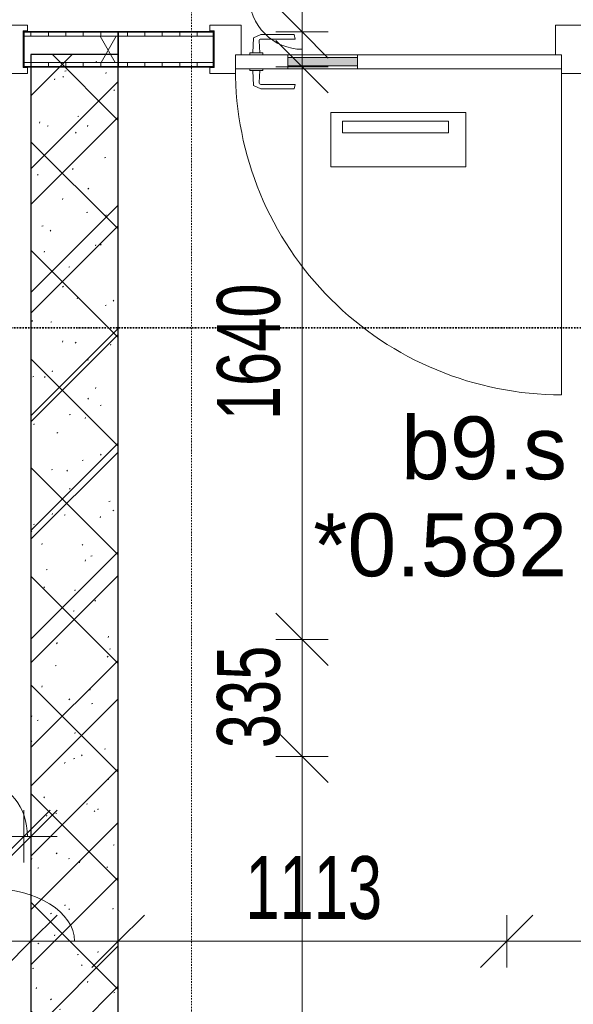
# Model space of a CAD drawing. Header units: millimetres. Extents: x -80560 to 110805, y -11020 to 52719.
# Tile 38 of 152: x 53788 to 55373, y 15365 to 18185. Entities that reach past the tile are written whole.
import ezdxf

# ---------------------------------------------------------------- set-up
doc = ezdxf.new("R2010")
doc.units = ezdxf.units.MM
doc.linetypes.add('DASHDOT2', pattern=[8, 4, -2, 0, -2])
for name, color, linetype, lineweight in [('A-ANNO-DIMS', 211, 'Continuous', 9), ('A-ANNO-DIMS-100', 211, 'Continuous', 9), ('A-DETL-GENF', 92, 'Continuous', 18), ('A-DOOR', 31, 'Continuous', 18), ('A-GLAZ', 151, 'Continuous', 18), ('A-GLAZ-IDEN', 152, 'Continuous', 18), ('A-WALL', 113, 'Continuous', 35), ('A-WALL-PATT', 111, 'Continuous', 35), ('G-ANNO-SYMB', 111, 'Continuous', 9), ('I-WALL', 2, 'Continuous', 18)]:
    doc.layers.add(name, color=color, linetype=linetype, lineweight=lineweight)
doc.styles.add('Arial', font='arial.ttf', dxfattribs={"height": 180})
doc.styles.add('Arial_6', font='arial.ttf', dxfattribs={"width": 0.7, "height": 180})
doc.dimstyles.new('n3o_1_8', dxfattribs={"dimscale": 304.8, "dimtxt": 183.646692, "dimasz": 0.492126, "dimexe": 0.246063, "dimexo": 0.0625, "dimgap": 0.032808, "dimtad": 1, "dimdec": 0, "dimdsep": 46, "dimtxsty": 'Arial_6', "dimblk1": 'OBLIQUE', "dimblk2": 'OBLIQUE', "dimsah": 1, "dimcen": 0.09, "dimdle": 0.246063, "dimazin": 0, "dimtfac": 1, "dimtdec": 4, "dimtix": 1, "dimtmove": 0, "dimatfit": 3, "dimfxl": 0.246063, "dimfxlon": 1, "dimtvp": 1, "dimtolj": 1, "dimtzin": 0, "dimarcsym": 2})
doc.dimstyles.new('n3o_1_8_2', dxfattribs={"dimscale": 304.8, "dimtxt": 183.646692, "dimasz": 0.492126, "dimexe": 0.246063, "dimexo": 0.0625, "dimgap": 0.032808, "dimtad": 1, "dimdec": 0, "dimdsep": 46, "dimtxsty": 'Arial_6', "dimblk1": 'OBLIQUE', "dimblk2": 'OBLIQUE', "dimsah": 1, "dimcen": 0.09, "dimdle": 0.246063, "dimazin": 0, "dimtfac": 1, "dimtdec": 4, "dimtix": 1, "dimtmove": 1, "dimatfit": 3, "dimfxl": 0.246063, "dimfxlon": 1, "dimtvp": 1, "dimtolj": 1, "dimtzin": 0, "dimarcsym": 2})
doc.dimstyles.new('n3o_1_8_3', dxfattribs={"dimscale": 304.8, "dimtxt": 183.646692, "dimasz": 0.492126, "dimexe": 0.246063, "dimexo": 0.0625, "dimgap": 0.032808, "dimtad": 1, "dimdec": 0, "dimdsep": 46, "dimtxsty": 'Arial_6', "dimblk1": 'OBLIQUE', "dimblk2": 'OBLIQUE', "dimsah": 1, "dimcen": 0.09, "dimdle": 0.246063, "dimazin": 0, "dimtfac": 1, "dimtdec": 4, "dimtix": 1, "dimtmove": 0, "dimatfit": 3, "dimfxl": 0.246063, "dimfxlon": 1, "dimtvp": 1, "dimtolj": 1, "dimtzin": 0, "dimarcsym": 2})
pattern_1 = [(90, (52519.82, 18050), (-50, -2e-13), [])]
pattern_2 = [(60, (24894.82, 0), (-274.963, 158.75), []), (120, (24894.82, 0), (-274.963, -158.75), [])]
pattern_3 = [(90, (55346.07, 18050), (-50, -2e-13), [])]

# ---------------------------------------------------------------- blocks, each defined once
blk = doc.blocks.new('19112_SW_LeonardoCollege_R2020_rvt-1-DO_00 begane grond')
at = {"layer": 'A-WALL-PATT', "lineweight": 5}
h = blk.add_hatch(dxfattribs=at)
h.set_pattern_fill('FP_207', color=250, angle=45, style=0, pattern_type=2)
h.set_pattern_definition([(135, (29175, 14167.5), (-155.563, -155.563), []), (225, (29175, 14167.5), (155.563, -155.563), [])])
h.paths.add_polyline_path([(29175, 10250), (29175, 18085), (28925, 18085), (28925, 10250), (29028.292405, 10250)], flags=0)
at = {"layer": 'I-WALL', "color": 10, "lineweight": 25}
for p, q in [((28925, 18085), (28925, 10250)), ((29175, 18085), (28925, 18085)), ((29175, 10250), (29175, 18085))]:
    blk.add_line(p, q, dxfattribs=at)
blk = doc.blocks.new('95251-Leonardo College Leiden_rvt-1-DO_00 begane grond')
at = {"layer": 'A-WALL-PATT', "lineweight": 9}
h = blk.add_hatch(dxfattribs=at)
h.set_pattern_fill('FP_251', color=55, style=0, pattern_type=2)
h.set_pattern_definition([(45, (0, 0), (-176.7767, 176.7767), []), (17, (0, 0), (51.37877, 156.87645), [3.353, -159.647, 3.353, -88.647, -134]), (17, (0, 0), (51.37877, 156.87645), [-255, 3.353, -130.647]), (48, (0, 0), (-36.014, 160.26226), [3.353, -158.647, 3.353, -160.647, -132]), (48, (0, 0), (-36.014, 160.26226), [-326, 3.353, -128.647]), (71, (0, 0), (-94.825, 133.12483), [3.353, -156.647, 3.353, -87.247, -131]), (71, (0, 0), (-94.825, 133.12483), [-250.6, 3.353, -127.647])])
h.paths.add_polyline_path([(29050, 14312.5), (29170, 14312.5), (29170, 14362.5), (29175, 14362.5), (29175, 18085), (28925, 18085), (28925, 14362.5), (28930, 14362.5), (28930, 14312.5), (29028.3, 14312.5)], flags=0)
at = {"layer": 'A-WALL', "color": 170, "lineweight": 5}
for p, q in [((28925, 18085), (28925, 14362.5)), ((29175, 18085), (28925, 18085)), ((29175, 14362.5), (29175, 18085))]:
    blk.add_line(p, q, dxfattribs=at)
blk = doc.blocks.new('32_n3o_deur_enkel met zijlicht - 90x139_17_K_980_2410x2555_deur volglas_60 min_zs_noodtrap-34330677-DO_00 begane grond')
at = {"layer": 'A-GLAZ'}
for p, q in [((-1212.5, 69.5), (-1277.5, 69.5)), ((-1277.5, 69.5), (-1277.5, 52.5)), ((-1212.5, 39.5), (-1212.5, 69.5)), ((-1212.5, 69.5), (-107.5, 69.5)), ((-67.5, 69.5), (-107.5, 69.5)), ((-107.5, 69.5), (-107.5, 39.5)), ((-67.5, 55.5), (-67.5, 69.5)), ((1277.5, 69.5), (1212.5, 69.5)), ((1212.5, 69.5), (1212.5, 55.5)), ((1277.5, 52.5), (1277.5, 69.5)), ((-1277.5, 52.5), (-1265.5, 52.5)), ((-1265.5, 52.5), (-1265.5, -52.5)), ((1265.5, -52.5), (1265.5, 52.5)), ((1265.5, 52.5), (1277.5, 52.5)), ((-1187.5, -69.5), (-1187.5, 15.5)), ((-132.5, 15.5), (-132.5, -69.5)), ((-42.5, -69.5), (-42.5, 15.5)), ((1187.5, 15.5), (1187.5, -69.5)), ((-1265.5, -52.5), (-1277.5, -52.5)), ((-1277.5, -52.5), (-1277.5, -69.5)), ((1277.5, -52.5), (1265.5, -52.5)), ((1277.5, -69.5), (1277.5, -52.5)), ((-1277.5, -69.5), (-1187.5, -69.5)), ((-132.5, -69.5), (-1187.5, -69.5)), ((-132.5, -69.5), (-42.5, -69.5)), ((1187.5, -69.5), (1277.5, -69.5))]:
    blk.add_line(p, q, dxfattribs=at)
blk = doc.blocks.new('32_n3o_deur_enkel - 90x139_17_K_930_2410x1080_deur vv glasstrook_Deur_ extra kierdichting en valdorpel-34136963-DO_00 begane grond')
at = {"layer": 'A-GLAZ'}
for p, q in [((-540, 69.5), (-450, 69.5)), ((-540, 52.5), (-540, 69.5)), ((-450, 69.5), (-450, -15.5)), ((450, 69.5), (540, 69.5)), ((450, -15.5), (450, 69.5)), ((540, 69.5), (540, 52.5)), ((-528, 52.5), (-540, 52.5)), ((-528, -52.5), (-528, 52.5)), ((528, 52.5), (528, -52.5)), ((540, 52.5), (528, 52.5)), ((-540, -52.5), (-528, -52.5)), ((-540, -69.5), (-540, -52.5)), ((-467, -55.5), (-467, -69.5)), ((467, -69.5), (467, -55.5)), ((528, -52.5), (540, -52.5)), ((540, -52.5), (540, -69.5)), ((-467, -69.5), (-540, -69.5)), ((540, -69.5), (467, -69.5))]:
    blk.add_line(p, q, dxfattribs=at)
blk = doc.blocks.new('30_n3o_deur_glasstrook - 40mm_draai_LS-32855232-DO_00 begane grond')
at = {"layer": 'A-DOOR'}
blk.add_hatch(color=256, dxfattribs=at).paths.add_polyline_path([(-584, -32), (-584, -8), (-784, -8), (-784, -32)], flags=0)
for p, q in [((-584, 0), (0, 0)), ((0, 0), (0, -40)), ((-934, 0), (-784, 0)), ((-934, -40), (-934, 0)), ((-784, 0), (-784, -40)), ((-584, 0), (-784, 0)), ((-784, -8), (-584, -8)), ((-784, -32), (-784, -8)), ((-584, -40), (-584, 0)), ((-584, -8), (-584, -32)), ((-784, -40), (-934, -40)), ((-584, -32), (-784, -32)), ((-784, -40), (-584, -40)), ((0, -40), (-584, -40)), ((-273.9, -165), (-660.1, -165)), ((-660.1, -165), (-660.1, -320.7)), ((-273.9, -320.7), (-273.9, -165)), ((-323.9, -190), (-626.8, -190)), ((-626.8, -190), (-626.8, -223.3)), ((-323.9, -223.3), (-323.9, -190)), ((-626.8, -223.3), (-323.9, -223.3)), ((-660.1, -320.7), (-273.9, -320.7))]:
    blk.add_line(p, q, dxfattribs=at)
blk = doc.blocks.new('30_n3o_beslag_deurkruk_met_schild - std-887349-DO_00 begane grond')
at = {"layer": 'A-DOOR'}
for p, q in [((-7.8, 48.4), (12.7, 58)), ((12.7, 58), (108, 58)), ((108, 58), (111, 45)), ((-10, 5), (-7.8, 48.4)), ((8.3, 39.7), (10, 5)), ((111, 45), (13.3, 45)), ((18.5, 5), (-18.5, 5)), ((-18.5, 5), (-18.5, 0)), ((18.5, 0), (18.5, 5))]:
    blk.add_line(p, q, dxfattribs=at)
at = {"layer": 'A-DOOR', "flags": 128}
blk.add_lwpolyline([(13.3, 45), (11.3, 44.6), (9.6, 43.4), (8.6, 41.7), (8.3, 39.7)], dxfattribs=at)
blk = doc.blocks.new('30_n3o_beslag_deurkruk_met_schild - std-V111-DO_00 begane grond')
at = {"layer": 'A-DOOR'}
for p, q in [((-18.5, 0), (-18.5, -5)), ((18.5, -5), (18.5, 0)), ((-18.5, -5), (18.5, -5)), ((-7.8, -48.4), (-10, -5)), ((10, -5), (8.3, -39.7)), ((12.7, -58), (-7.8, -48.4)), ((13.3, -45), (111, -45)), ((111, -45), (108, -58)), ((108, -58), (12.7, -58))]:
    blk.add_line(p, q, dxfattribs=at)
at = {"layer": 'A-DOOR', "flags": 128}
blk.add_lwpolyline([(8.3, -39.7), (8.6, -41.7), (9.6, -43.4), (11.3, -44.6), (13.3, -45)], dxfattribs=at)
blk = doc.blocks.new('00_n3o_symbool_swingangle - std-31742705-DO_00 begane grond')
at = {"layer": 'A-DOOR'}
blk.add_line((-415, 0), (-415, 934), dxfattribs=at)
blk.add_arc((-415, 0), 934, 360, 90, dxfattribs=at)
blk = doc.blocks.new('01_n3o_symbool_lijn_met_tekst - brandwerend_B60-31157474-DO_00 begane grond')
at = {"layer": 'A-DETL-GENF', "color": 3, "linetype": 'DASHDOT2'}
blk.add_line((0, 0), (8362.5, 0), dxfattribs=at)
blk = doc.blocks.new('DIMBLOCK160-DO_00 begane grond')
at = {"layer": 'A-ANNO-DIMS-100'}
for p, q in [((51219.8, 15545.7), (51294.8, 15620.7)), ((51219.8, 15620.7), (51219.8, 15470.7)), ((51219.8, 15545.7), (51219.8, 15620.7)), ((53819.8, 15545.7), (53894.8, 15620.7)), ((53819.8, 15620.7), (53819.8, 15470.7)), ((53819.8, 15545.7), (53819.8, 15620.7)), ((51219.8, 15545.7), (51144.8, 15470.7)), ((51219.8, 15545.7), (53819.8, 15545.7)), ((53819.8, 15545.7), (53744.8, 15470.7))]:
    blk.add_line(p, q, dxfattribs=at)
at = {"layer": 'A-ANNO-DIMS-100', "color": 0, "insert": (52327.7, 15789.4), "char_height": 180, "width": 461.094, "attachment_point": 1, "line_spacing_factor": 0.941778, "style": 'Arial_6'}
blk.add_mtext('2600', dxfattribs=at)
blk = doc.blocks.new('_Oblique')
at = {"color": 0, "linetype": 'ByBlock', "lineweight": -2}
blk.add_line((-0.5, -0.5), (0.5, 0.5), dxfattribs=at)
blk = doc.blocks.new('DIMBLOCK161-DO_00 begane grond')
at = {"layer": 'A-ANNO-DIMS-100'}
for p, q in [((53819.8, 15545.7), (53894.8, 15620.7)), ((53819.8, 15620.7), (53819.8, 15470.7)), ((53819.8, 15545.7), (53819.8, 15620.7)), ((54069.8, 15545.7), (54144.8, 15620.7)), ((54069.8, 15620.7), (54069.8, 15470.7)), ((54069.8, 15545.7), (54069.8, 15620.7)), ((53819.8, 15545.7), (53744.8, 15470.7)), ((53819.8, 15545.7), (54069.8, 15545.7)), ((54069.8, 15545.7), (53994.8, 15470.7))]:
    blk.add_line(p, q, dxfattribs=at)
blk.add_ellipse((53701.4, 15545.7), major_axis=(243.4, 0), ratio=0.621497, start_param=0, end_param=1.570796, dxfattribs=at)
at = {"layer": 'A-ANNO-DIMS-100', "color": 0, "insert": (53413.2, 15789.4), "char_height": 180, "width": 345.821, "attachment_point": 1, "line_spacing_factor": 0.941778, "style": 'Arial_6'}
blk.add_mtext('250', dxfattribs=at)
blk = doc.blocks.new('DIMBLOCK162-DO_00 begane grond')
at = {"layer": 'A-ANNO-DIMS-100'}
for p, q in [((54069.8, 15545.7), (54144.8, 15620.7)), ((54069.8, 15620.7), (54069.8, 15470.7)), ((54069.8, 15545.7), (54069.8, 15620.7)), ((55182.3, 15545.7), (55257.3, 15620.7)), ((55182.3, 15470.7), (55182.3, 15620.7)), ((54069.8, 15545.7), (53994.8, 15470.7)), ((54069.8, 15545.7), (55182.3, 15545.7)), ((55182.3, 15545.7), (55107.3, 15470.7)), ((55182.3, 15545.7), (55182.3, 15470.7))]:
    blk.add_line(p, q, dxfattribs=at)
at = {"layer": 'A-ANNO-DIMS-100', "color": 0, "insert": (54433.9, 15789.4), "char_height": 180, "width": 461.094, "attachment_point": 1, "line_spacing_factor": 0.941778, "style": 'Arial_6'}
blk.add_mtext('1113', dxfattribs=at)
blk = doc.blocks.new('DIMBLOCK163-DO_00 begane grond')
at = {"layer": 'A-ANNO-DIMS-100'}
for p, q in [((55182.3, 15545.7), (55257.3, 15620.7)), ((55182.3, 15470.7), (55182.3, 15620.7)), ((56382.3, 15545.7), (56457.3, 15620.7)), ((56382.3, 15470.7), (56382.3, 15620.7)), ((55182.3, 15545.7), (55107.3, 15470.7)), ((55182.3, 15545.7), (56382.3, 15545.7)), ((55182.3, 15545.7), (55182.3, 15470.7)), ((56382.3, 15545.7), (56307.3, 15470.7)), ((56382.3, 15545.7), (56382.3, 15470.7))]:
    blk.add_line(p, q, dxfattribs=at)
at = {"layer": 'A-ANNO-DIMS-100', "color": 0, "insert": (55590.2, 15789.4), "char_height": 180, "width": 461.094, "attachment_point": 1, "line_spacing_factor": 0.941778, "style": 'Arial_6'}
blk.add_mtext('1200', dxfattribs=at)
blk = doc.blocks.new('DIMBLOCK231-DO_00 begane grond')
at = {"layer": 'A-ANNO-DIMS-100'}
for p, q in [((54596.5, 18150), (54521.5, 18225)), ((54596.5, 18225), (54596.5, 18050)), ((54671.5, 18150), (54521.5, 18150)), ((54596.5, 18150), (54671.5, 18075)), ((54596.5, 18150), (54671.5, 18150)), ((54596.5, 18050), (54521.5, 18125)), ((54671.5, 18050), (54521.5, 18050)), ((54596.5, 18050), (54671.5, 17975)), ((54596.5, 18050), (54671.5, 18050))]:
    blk.add_line(p, q, dxfattribs=at)
blk.add_ellipse((54596.5, 18253.2), major_axis=(0, 153.2), ratio=0.98739, start_param=1.570796, end_param=3.141593, dxfattribs=at)
at = {"layer": 'A-ANNO-DIMS-100', "color": 0, "insert": (54352.8, 18253.2), "char_height": 180, "width": 345.821, "attachment_point": 1, "rotation": 90, "line_spacing_factor": 0.941778, "style": 'Arial_6'}
blk.add_mtext('100', dxfattribs=at)
blk = doc.blocks.new('DIMBLOCK232-DO_00 begane grond')
at = {"layer": 'A-ANNO-DIMS-100'}
for p, q in [((54596.5, 18050), (54521.5, 18125)), ((54671.5, 18050), (54521.5, 18050)), ((54596.5, 18050), (54596.5, 16410)), ((54596.5, 18050), (54671.5, 17975)), ((54596.5, 18050), (54671.5, 18050)), ((54596.5, 16410), (54521.5, 16485)), ((54671.5, 16410), (54521.5, 16410)), ((54596.5, 16410), (54671.5, 16335)), ((54596.5, 16410), (54671.5, 16410))]:
    blk.add_line(p, q, dxfattribs=at)
at = {"layer": 'A-ANNO-DIMS-100', "color": 0, "insert": (54352.8, 17037.9), "char_height": 180, "width": 461.094, "attachment_point": 1, "rotation": 90, "line_spacing_factor": 0.941778, "style": 'Arial_6'}
blk.add_mtext('1640', dxfattribs=at)
blk = doc.blocks.new('DIMBLOCK233-DO_00 begane grond')
at = {"layer": 'A-ANNO-DIMS-100'}
for p, q in [((54596.5, 16410), (54521.5, 16485)), ((54671.5, 16410), (54521.5, 16410)), ((54596.5, 16410), (54596.5, 16075)), ((54596.5, 16410), (54671.5, 16335)), ((54596.5, 16410), (54671.5, 16410)), ((54596.5, 16075), (54521.5, 16150)), ((54671.5, 16075), (54521.5, 16075)), ((54596.5, 16075), (54671.5, 16000)), ((54596.5, 16075), (54671.5, 16075))]:
    blk.add_line(p, q, dxfattribs=at)
at = {"layer": 'A-ANNO-DIMS-100', "color": 0, "insert": (54352.8, 16098.4), "char_height": 180, "width": 345.821, "attachment_point": 1, "rotation": 90, "line_spacing_factor": 0.941778, "style": 'Arial_6'}
blk.add_mtext('335', dxfattribs=at)
blk = doc.blocks.new('DIMBLOCK234-DO_00 begane grond')
at = {"layer": 'A-ANNO-DIMS-100'}
for p, q in [((54596.5, 16075), (54521.5, 16150)), ((54671.5, 16075), (54521.5, 16075)), ((54596.5, 16075), (54596.5, 10175)), ((54596.5, 16075), (54671.5, 16000)), ((54596.5, 16075), (54671.5, 16075)), ((54596.5, 10250), (54521.5, 10325)), ((54671.5, 10250), (54521.5, 10250)), ((54596.5, 10250), (54671.5, 10175)), ((54596.5, 10250), (54671.5, 10250))]:
    blk.add_line(p, q, dxfattribs=at)
at = {"layer": 'A-ANNO-DIMS-100', "color": 0, "insert": (54352.8, 12970.4), "char_height": 180, "width": 461.094, "attachment_point": 1, "rotation": 90, "line_spacing_factor": 0.941778, "style": 'Arial_6'}
blk.add_mtext('5825', dxfattribs=at)
blk = doc.blocks.new('DIMBLOCK435-DO_00 begane grond')
at = {"layer": 'A-ANNO-DIMS-100'}
for p, q in [((51264.8, 15845.7), (51339.8, 15920.7)), ((51264.8, 15920.7), (51264.8, 15770.7)), ((51264.8, 15845.7), (51264.8, 15920.7)), ((53799.8, 15845.7), (53874.8, 15920.7)), ((53799.8, 15920.7), (53799.8, 15770.7)), ((53799.8, 15845.7), (53799.8, 15920.7)), ((51264.8, 15845.7), (51189.8, 15770.7)), ((51264.8, 15845.7), (53799.8, 15845.7)), ((53799.8, 15845.7), (53724.8, 15770.7))]:
    blk.add_line(p, q, dxfattribs=at)
at = {"layer": 'A-ANNO-DIMS-100', "color": 0, "insert": (52340.2, 16089.4), "char_height": 180, "width": 461.094, "attachment_point": 1, "line_spacing_factor": 0.941778, "style": 'Arial_6'}
blk.add_mtext('2535', dxfattribs=at)
blk = doc.blocks.new('DIMBLOCK436-DO_00 begane grond')
at = {"layer": 'A-ANNO-DIMS-100'}
for p, q in [((53799.8, 15845.7), (53874.8, 15920.7)), ((53799.8, 15920.7), (53799.8, 15770.7)), ((53799.8, 15845.7), (53799.8, 15920.7)), ((53819.8, 15845.7), (53894.8, 15920.7)), ((53819.8, 15920.7), (53819.8, 15770.7)), ((53819.8, 15845.7), (53819.8, 15920.7)), ((53799.8, 15845.7), (53724.8, 15770.7)), ((53819.8, 15845.7), (53744.8, 15770.7)), ((53799.8, 15845.7), (53894.8, 15845.7))]:
    blk.add_line(p, q, dxfattribs=at)
blk.add_ellipse((53690.2, 15845.7), major_axis=(0, 151.3), ratio=0.790628, start_param=4.712389, end_param=6.283185, dxfattribs=at)
at = {"layer": 'A-ANNO-DIMS-100', "color": 0, "insert": (53498.1, 16089.4), "char_height": 180, "width": 230.547, "attachment_point": 1, "line_spacing_factor": 0.941778, "style": 'Arial_6'}
blk.add_mtext('20', dxfattribs=at)

msp = doc.modelspace()

# ---------------------------------------------------------------- hatches: boundary and pattern name
at = {"layer": 'A-WALL-PATT', "lineweight": 18}
h = msp.add_hatch(dxfattribs=at)
h.set_pattern_fill('FP_108', color=256, angle=90, style=0, pattern_type=2)
h.set_pattern_definition(pattern_1)
h.paths.add_polyline_path([(54069.8, 18137.5), (54069.8, 18150), (53799.8, 18150), (53799.8, 18137.5)], flags=0)
h.paths.add_polyline_path([(51264.8, 18137.5), (51264.8, 18150), (50969.8, 18150), (50969.8, 18137.5)], flags=0)
h = msp.add_hatch(dxfattribs=at)
h.set_pattern_fill('FP_2', color=256, style=0, pattern_type=2)
h.set_pattern_definition(pattern_2)
h.paths.add_polyline_path([(54069.8, 18062.5), (54069.8, 18137.5), (53799.8, 18137.5), (53799.8, 18062.5)], flags=0)
h.paths.add_polyline_path([(50969.8, 18062.5), (51264.8, 18062.5), (51264.8, 18137.5), (50969.8, 18137.5)], flags=0)
h = msp.add_hatch(dxfattribs=at)
h.set_pattern_fill('FP_121', color=256, angle=90, style=0, pattern_type=2)
h.set_pattern_definition(pattern_3)
h.paths.add_polyline_path([(55402.3, 18137.5), (55542.3, 18137.5), (55542.3, 18150), (55402.3, 18150)], flags=0)
h.paths.add_polyline_path([(56692.3, 18137.5), (56742.3, 18137.5), (56742.3, 18150), (56602.3, 18150), (56602.3, 18137.5), (56647.3, 18137.5)], flags=0)
h.paths.add_polyline_path([(54342.3, 18137.5), (54342.3, 18150), (54069.8, 18150), (54069.8, 18137.5), (54216.8, 18137.5)], flags=0)
h = msp.add_hatch(dxfattribs=at)
h.set_pattern_fill('FP_2', color=256, style=0, pattern_type=2)
h.set_pattern_definition(pattern_2)
h.paths.add_polyline_path([(56622.3, 18062.5), (56647.3, 18062.5), (56647.3, 18137.5), (56602.3, 18137.5), (56602.3, 18062.5)], flags=0)
h.paths.add_polyline_path([(55509.8, 18062.5), (55542.3, 18062.5), (55542.3, 18137.5), (55402.3, 18137.5), (55402.3, 18062.5), (55497.3, 18062.5)], flags=0)
h.paths.add_polyline_path([(54216.8, 18062.5), (54342.3, 18062.5), (54342.3, 18137.5), (54069.8, 18137.5), (54069.8, 18062.5)], flags=0)
h = msp.add_hatch(dxfattribs=at)
h.set_pattern_fill('FP_108', color=256, angle=90, style=0, pattern_type=2)
h.set_pattern_definition(pattern_1)
h.paths.add_polyline_path([(54069.8, 18050), (54069.8, 18062.5), (53799.8, 18062.5), (53799.8, 18050)], flags=0)
h.paths.add_polyline_path([(50969.8, 18050), (51264.8, 18050), (51264.8, 18062.5), (50969.8, 18062.5)], flags=0)
h = msp.add_hatch(dxfattribs=at)
h.set_pattern_fill('FP_121', color=256, angle=90, style=0, pattern_type=2)
h.set_pattern_definition(pattern_3)
h.paths.add_polyline_path([(56602.3, 18050), (56622.3, 18050), (56622.3, 18062.5), (56602.3, 18062.5)], flags=0)
h.paths.add_polyline_path([(55542.3, 18050), (55542.3, 18062.5), (55509.8, 18062.5), (55509.8, 18050), (55522.3, 18050)], flags=0)
h.paths.add_polyline_path([(55422.3, 18050), (55434.8, 18050), (55434.8, 18062.5), (55402.3, 18062.5), (55402.3, 18050)], flags=0)
h.paths.add_polyline_path([(54069.8, 18050), (54342.3, 18050), (54342.3, 18062.5), (54069.8, 18062.5)], flags=0)

# ---------------------------------------------------------------- linework, layer by layer
at = {"layer": 'A-WALL', "lineweight": 18}
for p, q in [((53799.8, 18137.5), (54069.8, 18137.5)), ((54069.8, 18137.5), (54342.3, 18137.5)), ((53799.8, 18062.5), (54069.8, 18062.5)), ((54069.8, 18062.5), (54342.3, 18062.5))]:
    msp.add_line(p, q, dxfattribs=at)
at = {"layer": 'G-ANNO-SYMB', "linetype": 'DASHDOT2', "lineweight": 35}
msp.add_line((38786.5, 17302.3), (103586.5, 17302.3), dxfattribs=at)
at = {"layer": 'I-WALL', "lineweight": 35}
for p, q in [((54069.8, 18150), (53799.8, 18150)), ((53799.8, 18150), (53799.8, 18050)), ((54069.8, 18050), (54069.8, 18150)), ((54342.3, 18150), (54069.8, 18150)), ((54069.8, 18150), (54069.8, 18050)), ((54342.3, 18050), (54342.3, 18150)), ((53799.8, 18050), (54069.8, 18050)), ((54069.8, 18050), (54342.3, 18050))]:
    msp.add_line(p, q, dxfattribs=at)

# ---------------------------------------------------------------- block references
at = {"color": 250, "lineweight": 5}
for name in ['19112_SW_LeonardoCollege_R2020_rvt-1-DO_00 begane grond', '95251-Leonardo College Leiden_rvt-1-DO_00 begane grond']:
    msp.add_blockref(name, (24894.8, 0), dxfattribs=at)
at = {"layer": 'A-DETL-GENF', "color": 3, "linetype": 'DASHDOT2', "rotation": 90}
msp.add_blockref('01_n3o_symbool_lijn_met_tekst - brandwerend_B60-31157474-DO_00 begane grond', (54279.8, 10000), dxfattribs=at)
at = {"layer": 'A-DOOR'}
for name, p in [('30_n3o_beslag_deurkruk_met_schild - std-887349-DO_00 begane grond', (54465.3, 18084.5)), ('30_n3o_deur_glasstrook - 40mm_draai_LS-32855232-DO_00 begane grond', (55339.3, 18084.5)), ('30_n3o_beslag_deurkruk_met_schild - std-V111-DO_00 begane grond', (54465.3, 18044.5))]:
    msp.add_blockref(name, p, dxfattribs=at)
at = {"layer": 'A-DOOR', "rotation": 180}
msp.add_blockref('00_n3o_symbool_swingangle - std-31742705-DO_00 begane grond', (54924.3, 18044.5), dxfattribs=at)
at = {"layer": 'A-GLAZ', "rotation": 180}
msp.add_blockref('32_n3o_deur_enkel met zijlicht - 90x139_17_K_980_2410x2555_deur volglas_60 min_zs_noodtrap-34330677-DO_00 begane grond', (52532.3, 18100), dxfattribs=at)
at = {"layer": 'A-GLAZ'}
msp.add_blockref('32_n3o_deur_enkel - 90x139_17_K_930_2410x1080_deur vv glasstrook_Deur_ extra kierdichting en valdorpel-34136963-DO_00 begane grond', (54872.3, 18100), dxfattribs=at)

# ---------------------------------------------------------------- texts
at = {"layer": 'A-GLAZ-IDEN', "lineweight": 9, "char_height": 180, "attachment_point": 1, "style": 'Arial'}
for s, insert, width in [('b9.s', (54879.7, 17048.6), 561.181), ('*0.582', (54628.4, 16770.8), 865.822)]:
    msp.add_mtext(s, dxfattribs=dict(at, insert=insert, width=width))

# ---------------------------------------------------------------- dimensions: what is measured, and where the dimension line sits
at = {"layer": 'A-ANNO-DIMS'}
dim = msp.add_linear_dim(base=(54596.5, 18050), p1=(54671.5, 18150), p2=(54671.5, 18050), angle=90, dimstyle='n3o_1_8_2', override={"dimpost": '<>', "dimfxl": 100}, dxfattribs=at)
dim.commit()
dim.dimension.update_dxf_attribs({"geometry": 'DIMBLOCK231-DO_00 begane grond', "text_midpoint": (54472.8, 18426.1), "dimtype": 160, "text_rotation": 90})
for base, p1, p2, override, picture, middle in [((54596.5, 16410), (54671.5, 18050), (54671.5, 16410), {"dimpost": '<>', "dimfxl": 1640}, 'DIMBLOCK232-DO_00 begane grond', (54494.6, 17230)), ((54596.5, 16075), (54671.5, 16410), (54671.5, 16075), {"dimpost": '<>', "dimfxl": 335}, 'DIMBLOCK233-DO_00 begane grond', (54494.5, 16242.5)), ((54596.5, 10250), (54671.5, 16075), (54671.5, 10250), {"dimpost": '<>', "dimfxl": 5825}, 'DIMBLOCK234-DO_00 begane grond', (54494.6, 13162.5))]:
    dim = msp.add_linear_dim(base=base, p1=p1, p2=p2, angle=90, dimstyle='n3o_1_8', override=override, dxfattribs=at)
    dim.commit()
    dim.dimension.update_dxf_attribs({"geometry": picture, "text_midpoint": middle})
for base, p1, p2, dimstyle, override, picture, middle in [((53799.8, 15845.7), (51264.8, 15920.7), (53799.8, 15920.7), 'n3o_1_8_3', {"dimpost": '<>', "dimfxl": 2535}, 'DIMBLOCK435-DO_00 begane grond', (52532.3, 15947.7)), ((53819.8, 15545.7), (51219.8, 15620.7), (53819.8, 15620.7), 'n3o_1_8', {"dimpost": '<>', "dimfxl": 2600}, 'DIMBLOCK160-DO_00 begane grond', (52519.8, 15647.6)), ((55182.3189632, 15545.6946823), (54069.8189632, 15620.6946823), (55182.3189632, 15470.6946823), 'n3o_1_8', {"dimpost": '<>', "dimfxl": 1122.566813}, 'DIMBLOCK162-DO_00 begane grond', (54626.0689632, 15647.6592122)), ((56382.3, 15545.7), (55182.3, 15470.7), (56382.3, 15470.7), 'n3o_1_8', {"dimpost": '<>', "dimfxl": 1200}, 'DIMBLOCK163-DO_00 begane grond', (55782.3, 15647.6))]:
    dim = msp.add_linear_dim(base=base, p1=p1, p2=p2, dimstyle=dimstyle, override=override, dxfattribs=at)
    dim.commit()
    dim.dimension.update_dxf_attribs({"geometry": picture, "text_midpoint": middle})
for base, p1, p2, override, picture, middle in [((53819.8, 15845.7), (53799.8, 15920.7), (53819.8, 15920.7), {"dimpost": '<>', "dimfxl": 20}, 'DIMBLOCK436-DO_00 begane grond', (53613.4, 15969.4)), ((54069.8, 15545.7), (53819.8, 15620.7), (54069.8, 15620.7), {"dimpost": '<>', "dimfxl": 250}, 'DIMBLOCK161-DO_00 begane grond', (53586.2, 15669.4))]:
    dim = msp.add_linear_dim(base=base, p1=p1, p2=p2, dimstyle='n3o_1_8_2', override=override, dxfattribs=at)
    dim.commit()
    dim.dimension.update_dxf_attribs({"geometry": picture, "text_midpoint": middle, "dimtype": 160})

doc.saveas('drawing.dxf')
